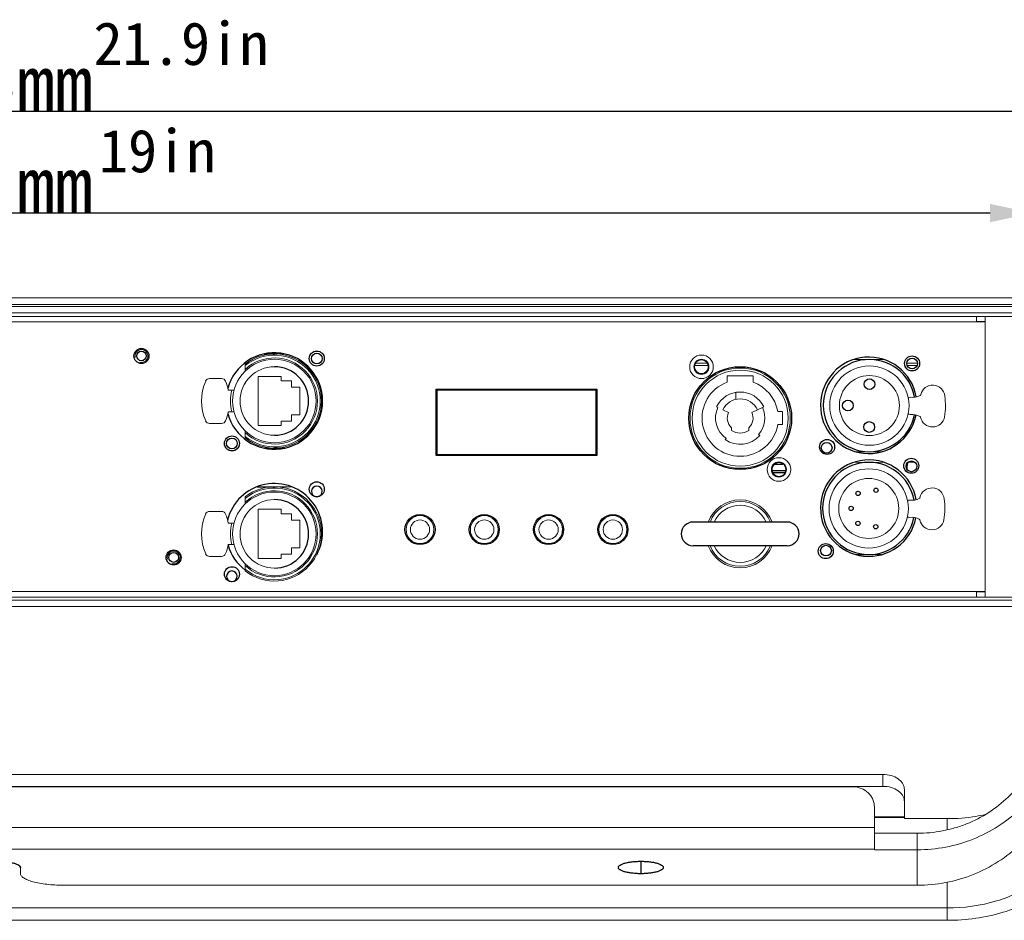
# Model space of a CAD drawing. Header units: millimetres. Extents: x 18546 to 26367, y -13731 to -7651.
# Tile 34 of 40: x 25922 to 26152, y -7884 to -7674. Entities that reach past the tile are written whole.
import ezdxf

# ---------------------------------------------------------------- set-up
doc = ezdxf.new("R2010")
doc.units = ezdxf.units.MM
doc.header["$LTSCALE"] = 50
doc.header["$PDMODE"] = 2
doc.layers.get('0').update_dxf_attribs({"lineweight": 18})
doc.layers.add('02___PRT_ALL_AXES', color=7, linetype='Continuous')
doc.styles.add('CKSTANDARD', font='txt')
doc.styles.get("Standard").update_dxf_attribs({"font": 'txt', "bigfont": 'gbcbig.shx'})
doc.dimstyles.new('DIMSTYLE_1', dxfattribs={"dimtxt": 3.5, "dimasz": 3.5, "dimexe": 0.18, "dimexo": 0.0625, "dimgap": 0.09, "dimtad": 1, "dimdsep": 46, "dimtxsty": 'Standard', "dimblk": '_FILLED', "dimblk1": '_FILLED', "dimblk2": '_FILLED', "dimcen": 0.09, "dimadec": 0, "dimazin": 0, "dimtp": 0.01, "dimtm": 0.01, "dimtfac": 1, "dimtofl": 0, "dimtmove": 0, "dimatfit": 3, "dimldrblk": '_FILLED', "dimfxl": 1, "dimtolj": 1, "dimarcsym": 0})

# ---------------------------------------------------------------- blocks, each defined once
blk = doc.blocks.new('_FILLED')
at = {"color": 0, "linetype": 'ByBlock'}
blk.add_solid([(0, 0), (-1, 0.214), (-1, -0.214)], dxfattribs=at)
blk = doc.blocks.new('*D46')
at = {"color": 0, "linetype": 'Continuous', "lineweight": -2, "ltscale": 0.6, "transparency": 16777216}
for p, q in [((25639.8, -7767.11), (25639.8, -7694.73)), ((26184.8, -7694.91), (25649.8, -7694.91)), ((26194.8, -7766.41), (26194.8, -7694.73))]:
    blk.add_line(p, q, dxfattribs=at)
at = {"layer": 'Defpoints', "color": 0, "linetype": 'Continuous', "ltscale": 0.6, "transparency": 16777216}
for p in [(25639.8, -7694.91), (26194.8, -7766.47), (25639.8, -7767.17)]:
    blk.add_point(p, dxfattribs=at)
at = {"color": 0, "linetype": 'Continuous', "lineweight": -2, "ltscale": 0.6, "transparency": 16777216, "xscale": 10, "yscale": 10, "zscale": 10, "rotation": 180}
blk.add_blockref('_FILLED', (25639.8, -7694.91), dxfattribs=at)
at = {"color": 0, "linetype": 'Continuous', "lineweight": -2, "ltscale": 0.6, "transparency": 16777216, "xscale": 10, "yscale": 10, "zscale": 10}
blk.add_blockref('_FILLED', (26194.8, -7694.91), dxfattribs=at)
at = {"color": 0, "linetype": 'Continuous', "ltscale": 0.6, "transparency": 16777216, "insert": (25917.3, -7688.32), "char_height": 13, "attachment_point": 5}
blk.add_mtext('\\A1;{\\fSimSun|b0|i0|c134|p2;555mm}', dxfattribs=at)
blk = doc.blocks.new('*D47')
at = {"color": 0, "linetype": 'Continuous', "lineweight": -2, "ltscale": 0.6, "transparency": 16777216}
for p, q in [((25675.8, -7742.66), (25675.8, -7718.44)), ((26158.8, -7742.66), (26158.8, -7718.44)), ((26148.8, -7718.62), (25685.8, -7718.62))]:
    blk.add_line(p, q, dxfattribs=at)
at = {"layer": 'Defpoints', "color": 0, "linetype": 'Continuous', "ltscale": 0.6, "transparency": 16777216}
for p in [(25675.8, -7718.62), (25675.8, -7742.72), (26158.8, -7742.72)]:
    blk.add_point(p, dxfattribs=at)
at = {"color": 0, "linetype": 'Continuous', "lineweight": -2, "ltscale": 0.6, "transparency": 16777216, "xscale": 10, "yscale": 10, "zscale": 10, "rotation": 180}
blk.add_blockref('_FILLED', (25675.8, -7718.62), dxfattribs=at)
at = {"color": 0, "linetype": 'Continuous', "lineweight": -2, "ltscale": 0.6, "transparency": 16777216, "xscale": 10, "yscale": 10, "zscale": 10}
blk.add_blockref('_FILLED', (26158.8, -7718.62), dxfattribs=at)
at = {"color": 0, "linetype": 'Continuous', "ltscale": 0.6, "transparency": 16777216, "insert": (25917.3, -7712.03), "char_height": 13, "attachment_point": 5}
blk.add_mtext('\\A1;{\\fSimSun|b0|i0|c134|p2;483mm}', dxfattribs=at)

msp = doc.modelspace()

# ---------------------------------------------------------------- linework, layer by layer
at = {"color": 3, "linetype": 'Continuous'}
for p, q in [((25467.3, -7738.42), (26367.3, -7738.42)), ((26147.6, -7743.92), (26145.6, -7743.92)), ((26147.6, -7807.02), (26145.6, -7807.02)), ((25710.8, -7852.37), (26123.8, -7852.37)), ((26128.8, -7859.91), (26128.8, -7855.96)), ((26128.8, -7859.49), (26121.8, -7859.49)), ((26128.8, -7859.63), (26121.8, -7859.63)), ((26138.8, -7859.91), (26128.8, -7859.91)), ((26138.8, -7862.5), (26138.8, -7859.91)), ((26131.8, -7863.32), (26121.8, -7863.32)), ((26138.8, -7880.75), (26138.8, -7874.73)), ((26138.8, -7880.75), (25695.8, -7880.75))]:
    msp.add_line(p, q, dxfattribs=at)
at = {"color": 7, "linetype": 'Continuous'}
for p, q in [((26367.3, -7739.92), (25467.3, -7739.92)), ((25482.3, -7740.42), (26352.3, -7740.42)), ((25482.3, -7741.92), (26352.3, -7741.92)), ((25675.8, -7742.72), (26158.8, -7742.72)), ((26145.6, -7742.72), (26145.6, -7744.02)), ((26147.6, -7808.22), (26147.6, -7742.72)), ((25687, -7744.02), (26147.6, -7744.02)), ((25981.8, -7751.47), (25984.14, -7751.47)), ((26124.05, -7752.82), (26117.07, -7752.77)), ((25974.98, -7755.5), (25974.98, -7753.84)), ((26079.85, -7754.17), (26083.05, -7754.17)), ((26080.09, -7753.67), (26082.81, -7753.67)), ((26129.34, -7753.67), (26131.83, -7753.67)), ((26129.44, -7754.17), (26131.74, -7754.17)), ((25969.5, -7757.22), (25966.69, -7757.22)), ((25983.36, -7756.72), (25978.04, -7756.72)), ((25978.04, -7756.72), (25978.04, -7768.22)), ((25983.36, -7757.77), (25983.36, -7756.72)), ((26087.48, -7756.57), (26087.48, -7758.09)), ((26093.48, -7756.57), (26087.48, -7756.57)), ((26093.48, -7758.09), (26093.48, -7756.57)), ((25974.78, -7758.64), (25974.98, -7758.4)), ((25974.98, -7758.4), (25974.98, -7758.29)), ((25985.83, -7757.77), (25983.36, -7757.77)), ((25985.83, -7759.24), (25985.83, -7757.77)), ((25987.76, -7759.24), (25985.83, -7759.24)), ((25987.76, -7765.7), (25987.76, -7759.24)), ((25971.05, -7759.97), (25972.38, -7759.97)), ((26019.78, -7759.97), (26019.78, -7774.97)), ((26056.78, -7759.97), (26019.78, -7759.97)), ((26056.78, -7774.97), (26056.78, -7759.97)), ((26089.48, -7760.45), (26089.48, -7762.08)), ((26130.17, -7761.58), (26129.88, -7761.64)), ((26084.99, -7763.81), (26085.3, -7763.96)), ((26093.18, -7765.16), (26095.97, -7763.81)), ((25972.38, -7764.97), (25971.05, -7764.97)), ((25985.83, -7767.17), (25985.83, -7765.7)), ((25985.83, -7765.7), (25987.76, -7765.7)), ((26087.78, -7765.16), (26086.43, -7764.51)), ((26100.38, -7764.95), (26099.25, -7764.95)), ((26100.38, -7767.97), (26100.38, -7764.95)), ((26129.85, -7765.57), (26130.15, -7765.63)), ((25966.69, -7767.72), (25969.5, -7767.72)), ((25978.04, -7768.22), (25983.36, -7768.22)), ((25983.36, -7768.22), (25983.36, -7767.17)), ((25983.36, -7767.17), (25985.83, -7767.17)), ((26088.48, -7769.34), (26088.48, -7768.71)), ((26092.48, -7768.71), (26092.48, -7769.34)), ((26099.25, -7767.97), (26100.38, -7767.97)), ((25974.98, -7771.1), (25974.98, -7769.44)), ((26087.19, -7771.19), (26086.99, -7771.48)), ((26095.05, -7770.51), (26094.79, -7770.28)), ((25981.8, -7773.47), (25979.46, -7773.47)), ((26019.78, -7774.97), (26056.78, -7774.97)), ((26123.39, -7774.31), (26120.55, -7774.29)), ((26124.06, -7776.82), (26117.06, -7776.77)), ((26098.08, -7779.17), (26100.93, -7779.17)), ((25981.8, -7782.47), (25985.8, -7782.47)), ((25974.98, -7786.5), (25974.98, -7784.84)), ((26130.02, -7785.58), (26129.72, -7785.64)), ((25969.5, -7788.22), (25966.69, -7788.22)), ((25974.78, -7789.64), (25974.98, -7789.4)), ((25974.98, -7789.4), (25974.98, -7789.29)), ((25978.04, -7787.72), (25978.04, -7799.22)), ((25983.36, -7787.72), (25978.04, -7787.72)), ((25983.36, -7788.77), (25983.36, -7787.72)), ((25985.83, -7788.77), (25983.36, -7788.77)), ((25985.83, -7790.24), (25985.83, -7788.77)), ((26129.7, -7789.57), (26129.99, -7789.63)), ((25971.05, -7790.97), (25972.38, -7790.97)), ((25987.76, -7790.24), (25985.83, -7790.24)), ((25987.76, -7796.7), (25987.76, -7790.24)), ((25972.38, -7795.97), (25971.05, -7795.97)), ((25966.69, -7798.72), (25969.5, -7798.72)), ((25983.36, -7799.22), (25983.36, -7798.17)), ((25983.36, -7798.17), (25985.83, -7798.17)), ((25985.83, -7798.17), (25985.83, -7796.7)), ((25985.83, -7796.7), (25987.76, -7796.7)), ((26123.38, -7798.31), (26120.4, -7798.29)), ((25974.98, -7802.1), (25974.98, -7800.44)), ((25978.04, -7799.22), (25983.36, -7799.22)), ((25687, -7806.92), (26147.6, -7806.92)), ((26145.6, -7808.22), (26145.6, -7806.92)), ((25672.8, -7808.92), (26161.8, -7808.92)), ((25672.8, -7810.42), (26161.8, -7810.42)), ((25675.8, -7808.22), (26158.8, -7808.22)), ((25710.8, -7849.59), (26123.8, -7849.59)), ((26123.8, -7852.37), (26123.8, -7849.59)), ((26116.8, -7852.47), (25717.8, -7852.47)), ((26128.8, -7855.96), (26128.8, -7853.18)), ((26121.8, -7867.17), (26121.8, -7857.28)), ((25712.8, -7861.99), (26121.8, -7861.99)), ((26131.8, -7863.32), (26131.8, -7875.44)), ((25712.8, -7867.06), (26121.8, -7867.06)), ((26131.8, -7867.17), (26121.8, -7867.17)), ((25922.55, -7872.68), (25922.55, -7871.3)), ((26131.8, -7875.44), (25932.55, -7875.44)), ((26138.8, -7880.75), (26138.8, -7883.62)), ((26138.8, -7883.62), (25695.8, -7883.62))]:
    msp.add_line(p, q, dxfattribs=at)
for centre, radius in [((25981.8, -7762.47), 9.75), ((26081.45, -7754.49), 2.75), ((26081.45, -7754.49), 1.75), ((26081.45, -7754.49), 1.6), ((26090.48, -7766.47), 11.7), ((26090.48, -7766.47), 11.2), ((26120.62, -7763.54), 9.25), ((26120.62, -7763.54), 7), ((26099.51, -7778.45), 2.75), ((26099.51, -7778.45), 1.75), ((26099.51, -7778.45), 1.6), ((26120.47, -7787.54), 9.25), ((26120.47, -7787.54), 7), ((25981.8, -7793.47), 9.75), ((26015.78, -7792.47), 3.25), ((26030.78, -7792.47), 3.25), ((26045.78, -7792.47), 3.25), ((26060.78, -7792.47), 3.25), ((26015.78, -7792.47), 2.25), ((26030.78, -7792.47), 2.25), ((26045.78, -7792.47), 2.25), ((26060.78, -7792.47), 2.25)]:
    msp.add_circle(centre, radius, dxfattribs=at)
at = {"color": 2, "linetype": 'Continuous'}
for centre in [(25950.8, -7751.97), (25958.3, -7798.97)]:
    msp.add_arc(centre, 1.5, 255, 195, dxfattribs=at)
at = {"color": 7, "linetype": 'Continuous'}
for centre, radius, start, end in [((25981.8, -7762.47), 11, 231.6839, 128.3161), ((25981.8, -7762.47), 10.7, 230.403, 129.597), ((25981.8, -7762.47), 10.05, 227.2651, 132.7349), ((25981.8, -7762.47), 8, 90, 270), ((25966.69, -7758.22), 1, 90, 156.4218), ((25969.5, -7758.22), 1, 21.444, 90), ((25976.43, -7762.47), 11.62, 156.4218, 203.5782), ((25958.68, -7762.47), 12.62, 11.4212, 21.444), ((26090.48, -7766.47), 8.9, 109.699, 350.2971), ((26090.48, -7766.47), 8.9, 9.8049, 70.301), ((26135.39, -7761.61), 2.86, 5.7363, 167.9043), ((25981.8, -7762.47), 10.25, 165.883, 194.117), ((26090.48, -7766.47), 6.1, 25.8419, 154.1581), ((26090.48, -7766.47), 4.5, 25.8419, 154.1581), ((26129.92, -7761.84), 0.2, 101.6275, 190.4148), ((26130.75, -7758.08), 3.54, 260.7072, 299.0159), ((26132.34, -7760.96), 0.251, 299.0159, 347.9043), ((26120.62, -7763.54), 17.75, 351.5308, 7.1722), ((26090.48, -7766.47), 5.75, 154.1581, 235.1501), ((26090.48, -7766.47), 5.75, 318.5554, 25.8419), ((25958.68, -7762.47), 12.62, 338.556, 348.5788), ((26090.48, -7766.47), 3, 154.1581, 228.1897), ((26090.48, -7766.47), 3, 311.8103, 25.8419), ((26129.9, -7765.37), 0.2, 168.8402, 257.6275), ((26130.67, -7769.14), 3.54, 60.2392, 98.5479), ((26132.31, -7766.28), 0.251, 11.3508, 60.2392), ((26135.36, -7765.67), 2.86, 191.3508, 350.0949), ((25966.69, -7766.72), 1, 203.5782, 270), ((25969.5, -7766.72), 1, 270, 338.556), ((26090.48, -7766.47), 6.1, 235.1501, 318.5554), ((26090.48, -7766.47), 3.5, 235.1501, 304.8499), ((25981.8, -7793.47), 11, 231.6839, 128.3161), ((25981.8, -7793.47), 10.7, 230.403, 129.597), ((26135.23, -7785.61), 2.86, 5.7363, 167.9043), ((25981.8, -7793.47), 10.05, 227.2651, 132.7349), ((26132.19, -7784.96), 0.251, 299.0159, 347.9043), ((25981.8, -7793.47), 8, 90, 270), ((26090.48, -7793.47), 7.93, 20.3557, 159.6443), ((26090.48, -7793.47), 7.93, 20.3587, 159.6413), ((26090.48, -7793.47), 7.56, 21.3897, 158.6128), ((26090.48, -7793.47), 6.67, 24.371, 155.6296), ((26129.76, -7785.83), 0.2, 101.6275, 190.4148), ((26130.59, -7782.08), 3.54, 260.7072, 299.0159), ((26120.47, -7787.54), 17.75, 351.5308, 7.1722), ((25976.43, -7793.47), 11.62, 156.4218, 203.5782), ((25966.69, -7789.22), 1, 90, 156.4218), ((25969.5, -7789.22), 1, 21.444, 90), ((25958.68, -7793.47), 12.62, 11.4212, 21.444), ((26129.74, -7789.37), 0.2, 168.8402, 257.6275), ((26130.52, -7793.14), 3.54, 60.2392, 98.5479), ((25981.8, -7793.47), 10.25, 165.883, 194.117), ((26132.15, -7790.28), 0.251, 11.3508, 60.2392), ((26135.2, -7789.66), 2.86, 191.3508, 350.0949), ((25958.68, -7793.47), 12.62, 338.556, 348.5788), ((26090.48, -7793.47), 7.93, 200.3557, 339.6443), ((26090.48, -7793.47), 7.93, 200.3587, 339.6413), ((26090.48, -7793.47), 7.56, 201.3897, 338.6128), ((26090.48, -7793.47), 6.67, 204.371, 335.6296), ((25966.69, -7797.72), 1, 203.5782, 270), ((25969.5, -7797.72), 1, 270, 338.556)]:
    msp.add_arc(centre, radius, start, end, dxfattribs=at)
at = {"color": 3, "linetype": 'Continuous'}
for points, knots in [([(26161.8, -7834.49), (26161.8, -7836.37), (26161.41, -7840.16), (26159.69, -7845.61), (26157.36, -7849.79), (26155.03, -7852.81), (26152.38, -7855.62), (26148.56, -7858.63), (26144.22, -7860.86), (26140.52, -7862.13), (26136.71, -7863.04), (26133.76, -7863.32), (26131.8, -7863.32)], [0, 0, 0, 0, 0.122532, 0.245438, 0.369034, 0.431238, 0.49368, 0.619135, 0.745474, 0.808985, 0.872627, 1, 1, 1, 1]), ([(26128.8, -7855.96), (26128.8, -7855.73), (26128.74, -7855.24), (26128.44, -7854.56), (26127.97, -7853.93), (26127.11, -7853.19), (26125.7, -7852.54), (26124.45, -7852.37), (26123.8, -7852.37)], [0, 0, 0, 0, 0.104543, 0.212626, 0.326978, 0.44903, 0.71469, 1, 1, 1, 1]), ([(26147.65, -7858.95), (26146.94, -7859.11), (26144.02, -7859.67), (26141.04, -7859.91), (26138.8, -7859.91)], [0, 0, 0, 0, 0.247841, 1, 1, 1, 1]), ([(26168.8, -7859.17), (26168.8, -7859.87), (26168.71, -7861.29), (26168.27, -7863.4), (26167.55, -7865.46), (26166.2, -7868.17), (26163.8, -7871.35), (26160.02, -7874.62), (26155.45, -7877.28), (26148.44, -7879.95), (26142.67, -7880.75), (26138.8, -7880.75)], [0, 0, 0, 0, 0.052086, 0.104635, 0.158077, 0.21279, 0.326983, 0.448868, 0.578564, 0.71508, 1, 1, 1, 1])]:
    msp.add_open_spline(points, degree=3, knots=knots, dxfattribs=at)
at = {"color": 7, "linetype": 'Continuous'}
for points, knots in [([(26165.8, -7834.49), (26165.8, -7836.62), (26165.36, -7840.91), (26163.41, -7847.09), (26160.24, -7852.78), (26155.98, -7857.76), (26150.79, -7861.85), (26144.88, -7864.88), (26138.47, -7866.75), (26134.02, -7867.17), (26131.8, -7867.17)], [0, 0, 0, 0, 0.122568, 0.24551, 0.369144, 0.493673, 0.619166, 0.745542, 0.87259, 1, 1, 1, 1]), ([(26165.8, -7842.75), (26165.8, -7844.89), (26165.36, -7849.18), (26163.41, -7855.36), (26160.24, -7861.05), (26155.98, -7866.03), (26150.79, -7870.12), (26144.88, -7873.15), (26138.47, -7875.02), (26134.02, -7875.44), (26131.8, -7875.44)], [0, 0, 0, 0, 0.122568, 0.24551, 0.369144, 0.493673, 0.619166, 0.745542, 0.87259, 1, 1, 1, 1]), ([(26123.8, -7849.59), (26124.45, -7849.59), (26125.7, -7849.76), (26127.11, -7850.41), (26127.97, -7851.15), (26128.44, -7851.78), (26128.74, -7852.47), (26128.8, -7852.95), (26128.8, -7853.18)], [0, 0, 0, 0, 0.28531, 0.55097, 0.673022, 0.787374, 0.895457, 1, 1, 1, 1]), ([(26121.8, -7857.28), (26121.8, -7856.96), (26121.74, -7856.33), (26121.45, -7855.42), (26120.98, -7854.59), (26120.15, -7853.61), (26118.76, -7852.72), (26117.45, -7852.47), (26116.8, -7852.47)], [0, 0, 0, 0, 0.122856, 0.246079, 0.37, 0.494819, 0.746095, 1, 1, 1, 1]), ([(26172.8, -7859.17), (26172.8, -7859.97), (26172.69, -7861.58), (26172.2, -7863.96), (26171.38, -7866.3), (26169.85, -7869.37), (26167.13, -7872.97), (26162.85, -7876.68), (26157.67, -7879.7), (26151.79, -7881.94), (26145.42, -7883.31), (26141.02, -7883.62), (26138.8, -7883.62)], [0, 0, 0, 0, 0.052048, 0.104558, 0.15796, 0.212632, 0.326741, 0.448536, 0.578135, 0.71455, 0.85596, 1, 1, 1, 1]), ([(25922.55, -7872.68), (25922.55, -7872.77), (25922.59, -7872.97), (25922.74, -7873.24), (25922.99, -7873.5), (25923.33, -7873.76), (25923.75, -7874), (25924.47, -7874.32), (25925.55, -7874.67), (25927.06, -7875), (25928.77, -7875.25), (25930.62, -7875.4), (25931.9, -7875.44), (25932.55, -7875.44)], [0, 0, 0, 0, 0.025318, 0.053357, 0.086068, 0.124574, 0.169381, 0.220617, 0.34166, 0.485009, 0.646245, 0.819929, 1, 1, 1, 1])]:
    msp.add_open_spline(points, degree=3, knots=knots, dxfattribs=at)
at = {"layer": '02___PRT_ALL_AXES', "color": 7, "linetype": 'Continuous'}
for p, q in [((25979.46, -7751.47), (25981.8, -7751.47)), ((26019.55, -7775.22), (26019.55, -7759.72)), ((26019.55, -7759.72), (26057.05, -7759.72)), ((26057.05, -7759.72), (26057.05, -7775.22)), ((25984.14, -7773.47), (25981.8, -7773.47)), ((26057.05, -7775.22), (26019.55, -7775.22)), ((26117.44, -7774.27), (26120.55, -7774.29)), ((26098.55, -7777.17), (26100.46, -7777.17)), ((26129.31, -7777.17), (26129.46, -7777.17)), ((26129.75, -7776.67), (26131.12, -7776.67)), ((26097.91, -7778.67), (26101.11, -7778.67)), ((26098.08, -7779.17), (26100.93, -7779.17)), ((25977.8, -7782.47), (25981.8, -7782.47)), ((26101.48, -7790.72), (26079.48, -7790.72)), ((26101.48, -7796.22), (26079.48, -7796.22)), ((26117.44, -7798.27), (26120.4, -7798.29)), ((26067.3, -7869.86), (26067.3, -7872.75))]:
    msp.add_line(p, q, dxfattribs=at)
for centre, radius in [((25950.8, -7751.97), 1.75), ((25950.8, -7751.97), 1.1), ((25991.7, -7752.57), 1.75), ((25991.7, -7752.57), 1.25), ((26130.59, -7753.71), 1.75), ((26130.59, -7753.71), 1.25), ((26090.48, -7766.47), 12), ((26120.66, -7758.54), 1.25), ((26115.62, -7763.51), 1.25), ((26120.59, -7768.54), 1.25), ((25971.9, -7772.37), 1.75), ((25971.9, -7772.37), 1.25), ((26110.77, -7773.18), 1.75), ((26110.66, -7773.38), 1.25), ((26130.4, -7777.59), 1.75), ((26130.43, -7777.71), 1.25), ((25991.7, -7783.07), 1.75), ((26122.17, -7783.3), 0.5), ((26117.99, -7784.03), 0.5), ((26116.37, -7787.52), 0.5), ((26015.78, -7792.47), 3.5), ((26030.78, -7792.47), 3.5), ((26045.78, -7792.47), 3.5), ((26060.78, -7792.47), 3.5), ((26117.95, -7791.03), 0.5), ((26122.11, -7791.8), 0.5), ((26110.45, -7797.5), 1.75), ((26110.5, -7797.38), 1.25), ((25958.3, -7798.97), 1.75), ((25958.3, -7798.97), 1.15), ((25971.9, -7802.87), 1.75)]:
    msp.add_circle(centre, radius, dxfattribs=at)
for centre, radius, start, end in [((25981.8, -7762.47), 11.25, 195.161, 164.839), ((26120.48, -7763.47), 11.25, 10.0101, 348.5154), ((26120.62, -7763.54), 10.75, 10.5363, 348.7188), ((25981.8, -7762.47), 8, 270, 90), ((26120.48, -7787.47), 11.25, 10.149, 348.3713), ((26120.47, -7787.54), 10.75, 10.5363, 348.7188), ((26142.3, -7779.17), 13, 171.1501, 176.1871), ((25981.8, -7792.97), 11.25, 331.5152, 166.2125), ((25991.7, -7783.57), 1.25, 273.6993, 266.3007), ((25981.8, -7793.47), 8, 270, 90), ((26079.48, -7793.47), 2.75, 90, 270), ((26101.48, -7793.47), 2.75, 270, 90), ((25981.8, -7792.97), 11.25, 196.3372, 232.601), ((25971.9, -7803.37), 1.25, 273.6993, 266.3007)]:
    msp.add_arc(centre, radius, start, end, dxfattribs=at)
at = {"layer": '02___PRT_ALL_AXES', "color": 3, "linetype": 'Continuous'}
msp.add_arc((25919.82, -7870.28), 2.74, 339.4999, 344.2402, dxfattribs=at)
at = {"layer": '02___PRT_ALL_AXES', "color": 7, "linetype": 'Continuous'}
for points, knots in [([(26129.46, -7777.17), (26129.46, -7777.13), (26129.5, -7776.99), (26129.59, -7776.87), (26129.67, -7776.81)], [0, 0, 0, 0, 0.268259, 1, 1, 1, 1]), ([(26129.67, -7776.81), (26129.7, -7776.79), (26129.82, -7776.71), (26129.96, -7776.67), (26130.06, -7776.67)], [0, 0, 0, 0, 0.268413, 1, 1, 1, 1]), ([(25912.05, -7871.3), (25912.05, -7871.25), (25912.07, -7871.15), (25912.15, -7871.01), (25912.28, -7870.87), (25912.54, -7870.68), (25912.98, -7870.47), (25913.63, -7870.26), (25914.42, -7870.08), (25915.32, -7869.95), (25916.29, -7869.87), (25917.3, -7869.85), (25918.32, -7869.87), (25919.29, -7869.95), (25920.19, -7870.08), (25920.98, -7870.26), (25921.63, -7870.47), (25922.07, -7870.68), (25922.32, -7870.87), (25922.45, -7871.01), (25922.53, -7871.15), (25922.55, -7871.25), (25922.55, -7871.3)], [0, 0, 0, 0, 0.012659, 0.026681, 0.043039, 0.062294, 0.110265, 0.170793, 0.242475, 0.323103, 0.409956, 0.5, 0.590044, 0.676897, 0.757525, 0.829207, 0.889735, 0.937706, 0.956961, 0.973319, 0.987341, 1, 1, 1, 1]), ([(26062.05, -7871.3), (26062.05, -7871.25), (26062.07, -7871.15), (26062.15, -7871.01), (26062.28, -7870.87), (26062.54, -7870.68), (26062.98, -7870.47), (26063.63, -7870.26), (26064.42, -7870.08), (26065.32, -7869.95), (26066.29, -7869.87), (26066.96, -7869.86), (26067.3, -7869.86)], [0, 0, 0, 0, 0.025323, 0.053362, 0.086078, 0.124588, 0.22053, 0.341586, 0.484951, 0.646208, 0.819907, 1, 1, 1, 1]), ([(26067.3, -7869.86), (26067.64, -7869.86), (26068.32, -7869.87), (26069.29, -7869.95), (26070.19, -7870.08), (26070.98, -7870.26), (26071.63, -7870.47), (26072.07, -7870.68), (26072.32, -7870.87), (26072.45, -7871.01), (26072.53, -7871.15), (26072.55, -7871.25), (26072.55, -7871.3)], [0, 0, 0, 0, 0.180093, 0.353792, 0.515049, 0.658414, 0.77947, 0.875412, 0.913922, 0.946638, 0.974677, 1, 1, 1, 1]), ([(26067.3, -7872.75), (26066.96, -7872.75), (26066.29, -7872.73), (26065.32, -7872.65), (26064.42, -7872.52), (26063.63, -7872.35), (26062.98, -7872.14), (26062.54, -7871.93), (26062.28, -7871.73), (26062.15, -7871.6), (26062.07, -7871.45), (26062.05, -7871.35), (26062.05, -7871.3)], [0, 0, 0, 0, 0.180093, 0.353792, 0.515049, 0.658414, 0.77947, 0.875412, 0.913922, 0.946638, 0.974677, 1, 1, 1, 1]), ([(26072.55, -7871.3), (26072.55, -7871.35), (26072.53, -7871.45), (26072.45, -7871.6), (26072.32, -7871.73), (26072.07, -7871.93), (26071.63, -7872.14), (26070.98, -7872.35), (26070.19, -7872.52), (26069.29, -7872.65), (26068.32, -7872.73), (26067.64, -7872.75), (26067.3, -7872.75)], [0, 0, 0, 0, 0.025323, 0.053362, 0.086078, 0.124588, 0.22053, 0.341586, 0.484951, 0.646208, 0.819907, 1, 1, 1, 1])]:
    msp.add_open_spline(points, degree=3, knots=knots, dxfattribs=at)

# ---------------------------------------------------------------- texts
at = {"color": 4, "linetype": 'Continuous', "char_height": 10, "width": 44.5902, "attachment_point": 1, "style": 'CKSTANDARD'}
for s, insert in [('{\\fSimSun|b0|i0|c134|p2;21.9in}', (25939.6, -7674.08)), ('{\\fSimSun|b0|i0|c134|p2;19in}', (25940.85, -7699.12))]:
    msp.add_mtext(s, dxfattribs=dict(at, insert=insert))

# ---------------------------------------------------------------- dimensions: what is measured, and where the dimension line sits
at = {"color": 4, "linetype": 'Continuous'}
for base, p1, p2, picture, middle in [((25639.8, -7694.91), (26194.8, -7766.47), (25639.8, -7767.17), '*D46', (25917.3, -7688.32)), ((25675.8, -7718.62), (26158.8, -7742.72), (25675.8, -7742.72), '*D47', (25917.3, -7712.03))]:
    dim = msp.add_linear_dim(base=base, p1=p1, p2=p2, text='{\\fSimSun|b0|i0|c134|p2;<>mm}', dimstyle='DIMSTYLE_1', override={"dimtxt": 13, "dimasz": 10, "dimdec": 1}, dxfattribs=at)
    dim.commit()
    dim.dimension.update_dxf_attribs({"geometry": picture, "text_midpoint": middle})

doc.saveas('drawing.dxf')
